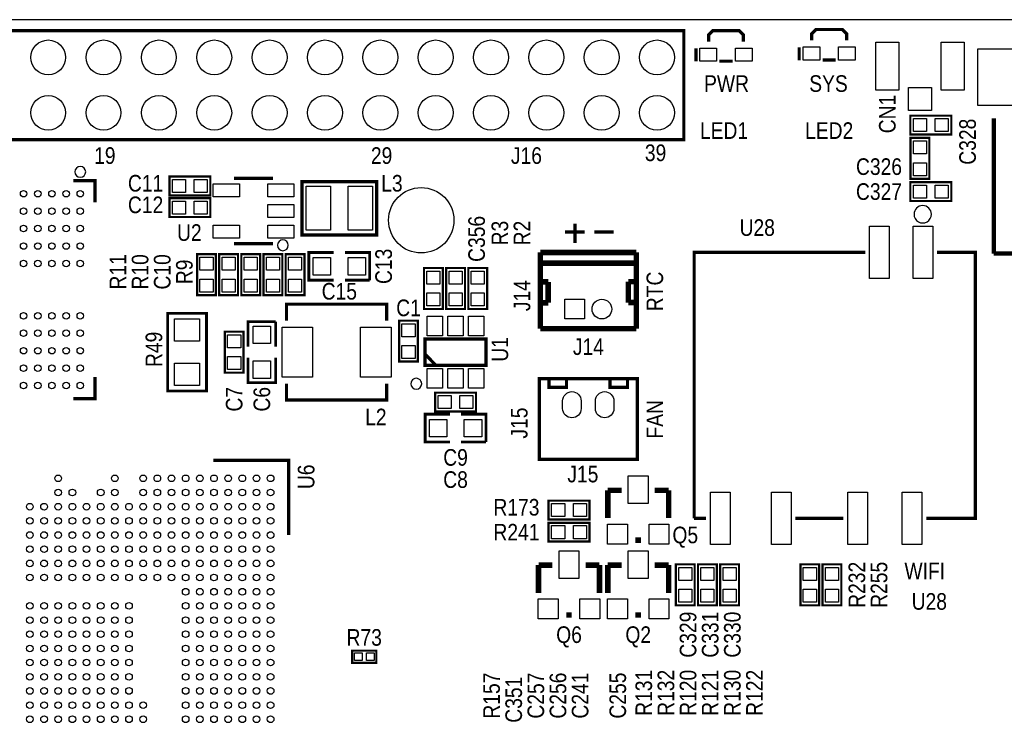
# Model space of a CAD drawing. Extents: x 0 to 111, y -17 to 71.
# Tile 4 of 7: x 27 to 72, y 39 to 71. Entities that reach past the tile are written whole.
import ezdxf
from ezdxf.enums import TextEntityAlignment as Align

# ---------------------------------------------------------------- set-up
doc = ezdxf.new("R2010")
doc.units = 0
for name, color, linetype in [('BG_OUTLINE', 12, 'CONTINUOUS'), ('BG_SILKSCREEN_TOP', 7, 'CONTINUOUS'), ('PG_SILKSCREEN_TOP', 7, 'CONTINUOUS'), ('PIN_TOP', 92, 'CONTINUOUS'), ('RD_SILKSCREEN_TOP', 7, 'CONTINUOUS')]:
    doc.layers.add(name, color=color, linetype=linetype)

msp = doc.modelspace()

# ---------------------------------------------------------------- linework, layer by layer
at = {"layer": 'BG_OUTLINE'}
msp.add_lwpolyline([(2.999994, 0), (108.000013, 0, 0.414212), (111.000007, 2.999994), (111.000007, 67.999991, 0.414214), (108.000013, 71.00001), (2.999994, 71.00001, 0.414214), (0, 67.999991), (0, 2.999994, 0.414212), (2.999994, 0)], format="xyb", dxfattribs=at)
at = {"layer": 'BG_SILKSCREEN_TOP'}
for points, const_width in [([(71.942604, 66.471597), (71.942604, 60.271508)], 0.2), ([(52.7177, 60.7568), (52.7177, 61.6458)], 0.1524), ([(52.2732, 61.2648), (53.1622, 61.2648)], 0.1524), ([(54.4957, 61.2648), (53.6067, 61.2648)], 0.1524), ([(71.942909, 60.271812), (74.142803, 60.271812)], 0.2)]:
    msp.add_lwpolyline(points, dxfattribs=dict(at, const_width=const_width))
at = {"layer": 'PG_SILKSCREEN_TOP'}
for points, const_width in [([(7.000011, 70.499986), (57.720001, 70.499986), (57.720001, 65.499996), (7.000011, 65.499996), (7.000011, 70.499986)], 0.150012), ([(58.854188, 69.998565), (58.854188, 70.298361), (59.054898, 70.49897), (60.253702, 70.49897), (60.454388, 70.298361), (60.454388, 69.998565)], 0.149911), ([(63.5889, 70.049365), (63.5889, 70.349161), (63.789585, 70.54977), (64.988389, 70.54977), (65.1891, 70.349161), (65.1891, 70.049365)], 0.149911), ([(58.277608, 69.688761), (58.277608, 69.08927)], 0.149911), ([(63.012295, 69.739561), (63.012295, 69.14007)], 0.149911), ([(59.354593, 69.099455), (59.954008, 69.099455)], 0.149911), ([(64.08928, 69.150255), (64.688695, 69.150255)], 0.149911), ([(68.114697, 66.5988), (69.994297, 66.5988), (69.994297, 65.7352), (68.114697, 65.7352), (68.114697, 66.5988)], 0.1016), ([(68.1228, 63.7032), (68.1228, 65.5828), (68.9864, 65.5828), (68.9864, 63.7032), (68.1228, 63.7032)], 0.1016), ([(35.9918, 62.9412), (34.1122, 62.9412), (34.1122, 63.8048), (35.9918, 63.8048), (35.9918, 62.9412)], 0.1016), ([(37.073002, 63.729997), (38.872998, 63.729997)], 0.150012), ([(30.69844, 62.621719), (30.69844, 63.621717), (29.698442, 63.621717)], 0.150012), ([(40.191106, 61.134015), (43.628818, 61.134015), (43.628818, 63.574117), (40.190903, 63.574117), (40.190903, 61.134015), (40.191106, 61.134015)], 0.1524), ([(68.114697, 63.5508), (69.994297, 63.5508), (69.994297, 62.6872), (68.114697, 62.6872), (68.114697, 63.5508)], 0.1016), ([(35.9918, 61.9506), (34.1122, 61.9506), (34.1122, 62.8142), (35.9918, 62.8142), (35.9918, 61.9506)], 0.1016), ([(38.872998, 60.730003), (37.073002, 60.730003)], 0.150012), ([(36.2458, 60.2488), (36.2458, 58.3692), (35.3822, 58.3692), (35.3822, 60.2488), (36.2458, 60.2488)], 0.1016), ([(37.2618, 60.2488), (37.2618, 58.3692), (36.3982, 58.3692), (36.3982, 60.2488), (37.2618, 60.2488)], 0.1016), ([(38.2778, 60.2488), (38.2778, 58.3692), (37.4142, 58.3692), (37.4142, 60.2488), (38.2778, 60.2488)], 0.1016), ([(38.4302, 58.3692), (38.4302, 60.2488), (39.2938, 60.2488), (39.2938, 58.3692), (38.4302, 58.3692)], 0.1016), ([(40.3098, 60.2488), (40.3098, 58.3692), (39.4462, 58.3692), (39.4462, 60.2488), (40.3098, 60.2488)], 0.1016), ([(41.656, 59.055), (40.513, 59.055), (40.513, 60.325), (41.656, 60.325)], 0.127), ([(42.164, 60.325), (43.307, 60.325), (43.307, 59.055)], 0.127), ([(51.13462, 56.829325), (51.13462, 60.329013)], 0.254), ([(51.13462, 60.329013), (55.534611, 60.329013)], 0.254), ([(55.537405, 60.327108), (55.537405, 56.827217)], 0.254), ([(66.042997, 60.329013), (58.193, 60.329013), (58.193, 48.129012)], 0.150012), ([(68.842992, 48.129012), (71.093, 48.129012), (71.093, 60.329013), (69.342991, 60.329013)], 0.150012), ([(45.7962, 57.7342), (45.7962, 59.6138), (46.6598, 59.6138), (46.6598, 57.7342), (45.7962, 57.7342)], 0.1016), ([(46.8122, 57.7342), (46.8122, 59.6138), (47.6758, 59.6138), (47.6758, 57.7342), (46.8122, 57.7342)], 0.1016), ([(47.8282, 57.7342), (47.8282, 59.6138), (48.6918, 59.6138), (48.6918, 57.7342), (47.8282, 57.7342)], 0.1016), ([(51.13462, 59.839809), (55.534611, 59.839708)], 0.254), ([(43.307, 59.055), (42.164, 59.055)], 0.127), ([(51.133604, 58.978927), (51.494309, 58.978927)], 0.254), ([(51.494309, 58.978927), (51.494512, 58.019213)], 0.254), ([(55.17421, 58.029729), (55.174515, 58.989214)], 0.254), ([(55.174515, 58.989214), (55.53522, 58.989214)], 0.254), ([(44.085485, 57.205499), (44.085485, 57.95551), (39.485494, 57.95551), (39.485494, 57.205499)], 0.150012), ([(51.174218, 58.018807), (51.494512, 58.019213)], 0.254), ([(55.17421, 58.029729), (55.494504, 58.029221)], 0.254), ([(35.814, 57.531), (35.814, 53.975), (34.036, 53.975), (34.036, 57.531), (35.814, 57.531)], 0.127), ([(37.719, 56.007), (37.719, 57.15), (38.989, 57.15)], 0.127), ([(38.989, 57.15), (38.989, 56.007)], 0.127), ([(45.5168, 57.2008), (45.5168, 55.3212), (44.6532, 55.3212), (44.6532, 57.2008), (45.5168, 57.2008)], 0.1016), ([(51.13462, 56.829325), (55.534611, 56.829325)], 0.254), ([(37.5158, 56.6928), (37.5158, 54.8132), (36.6522, 54.8132), (36.6522, 56.6928), (37.5158, 56.6928)], 0.1016), ([(45.844003, 56.352948), (45.844003, 55.153052), (48.644023, 55.153052), (48.644023, 56.352948), (45.844003, 56.352948)], 0.150012), ([(45.844003, 55.652949), (46.344002, 55.153052)], 0.150012), ([(38.989, 55.499), (38.989, 54.356), (37.719, 54.356), (37.719, 55.499)], 0.127), ([(30.698542, 54.621735), (30.698542, 53.621737), (29.698518, 53.621737)], 0.150012), ([(39.485494, 54.305505), (39.485494, 53.555494), (44.085485, 53.555494), (44.085485, 54.305505)], 0.150012), ([(51.08382, 54.543325), (55.583633, 54.543325), (55.583633, 50.843332), (51.08382, 50.843332), (51.08382, 54.543325)], 0.150089), ([(51.533628, 54.543325), (51.533628, 54.143529), (52.333728, 54.143529), (52.333728, 54.543325)], 0.150089), ([(55.133824, 54.543325), (55.133824, 54.143529), (54.333724, 54.143529), (54.333724, 54.543325)], 0.150089), ([(48.1838, 53.0352), (46.3042, 53.0352), (46.3042, 53.8988), (48.1838, 53.8988), (48.1838, 53.0352)], 0.1016), ([(46.99, 51.6382), (45.847, 51.6382), (45.847, 52.9082), (46.99, 52.9082)], 0.127), ([(47.498, 52.9082), (48.641, 52.9082), (48.641, 51.6382)], 0.127), ([(48.641, 51.6382), (47.498, 51.6382)], 0.127), ([(39.583487, 47.362999), (39.583487, 50.792888), (36.133608, 50.792888)], 0.1524), ([(54.864, 49.4157), (54.229, 49.4157)], 0.254), ([(54.229, 49.4157), (54.229, 48.1457)], 0.254), ([(56.388, 49.4157), (57.023, 49.4157)], 0.254), ([(57.023, 49.4157), (57.023, 48.1457)], 0.254), ([(51.5112, 48.9458), (53.3908, 48.9458), (53.3908, 48.0822), (51.5112, 48.0822), (51.5112, 48.9458)], 0.1016), ([(53.3908, 47.0662), (51.5112, 47.0662), (51.5112, 47.9298), (53.3908, 47.9298), (53.3908, 47.0662)], 0.1016), ([(58.193, 48.129012), (58.743012, 48.129012)], 0.150012), ([(62.843004, 48.129012), (65.042999, 48.129012)], 0.150012), ([(55.499, 47.1297), (55.753, 47.1297)], 0.254), ([(51.689, 45.9867), (51.054, 45.9867)], 0.254), ([(51.054, 45.9867), (51.054, 44.7167)], 0.254), ([(53.213, 45.9867), (53.848, 45.9867)], 0.254), ([(53.848, 45.9867), (53.848, 44.7167)], 0.254), ([(54.864, 45.9867), (54.229, 45.9867)], 0.254), ([(54.229, 45.9867), (54.229, 44.7167)], 0.254), ([(56.388, 45.9867), (57.023, 45.9867)], 0.254), ([(57.023, 45.9867), (57.023, 44.7167)], 0.254), ([(58.2168, 46.0248), (58.2168, 44.1452), (57.3532, 44.1452), (57.3532, 46.0248), (58.2168, 46.0248)], 0.1016), ([(59.2328, 46.0248), (59.2328, 44.1452), (58.3692, 44.1452), (58.3692, 46.0248), (59.2328, 46.0248)], 0.1016), ([(60.2488, 46.0248), (60.2488, 44.1452), (59.3852, 44.1452), (59.3852, 46.0248), (60.2488, 46.0248)], 0.1016), ([(63.068759, 44.145606), (63.068759, 46.025206), (63.932359, 46.025206), (63.932359, 44.145606), (63.068759, 44.145606)], 0.1016), ([(64.0842, 44.1452), (64.0842, 46.0248), (64.9478, 46.0248), (64.9478, 44.1452), (64.0842, 44.1452)], 0.1016), ([(52.324, 43.7007), (52.578, 43.7007)], 0.254), ([(55.499, 43.7007), (55.753, 43.7007)], 0.254), ([(42.500499, 41.620491), (42.500499, 41.504489), (43.605501, 41.504489), (43.605501, 42.061486), (42.500499, 42.061486), (42.500499, 41.620491)], 0.1)]:
    msp.add_lwpolyline(points, dxfattribs=dict(at, const_width=const_width))
for points in [[(30.273422, 64.021716, 1), (29.773437, 64.021738, 1)], [(69.081625, 62.077625, 1), (68.281591, 62.077601, 1)], [(39.569187, 60.6552, 1), (39.069222, 60.655196, 1)], [(45.690638, 54.3052, 1), (45.190565, 54.305196, 1)]]:
    msp.add_lwpolyline(points, format="xyb", close=True, dxfattribs=at)
at = {"layer": 'PIN_TOP'}
for points in [[(58.454188, 69.099455), (58.454188, 69.698845), (59.223783, 69.698845), (59.223783, 69.099455)], [(60.084767, 69.099455), (60.084767, 69.698845), (60.854361, 69.698845), (60.854361, 69.099455)], [(63.188901, 69.150255), (63.188901, 69.749645), (63.958495, 69.749645), (63.958495, 69.150255)], [(64.819479, 69.150255), (64.819479, 69.749645), (65.589074, 69.749645), (65.589074, 69.150255)], [(66.529483, 67.764635), (66.529483, 69.964529), (67.579494, 69.964529), (67.579494, 67.764635)], [(69.529681, 67.764635), (69.529681, 69.964529), (70.579691, 69.964529), (70.579691, 67.764635)], [(73.367798, 69.67159), (73.367798, 67.071596), (71.21779, 67.071596), (71.21779, 69.67159)], [(68.029582, 66.839465), (68.029582, 67.889476), (69.079593, 67.889476), (69.079593, 66.839465)], [(68.254905, 65.867305), (68.254905, 66.466695), (68.854295, 66.466695), (68.854295, 65.867305)], [(69.2547, 65.867305), (69.2547, 66.466695), (69.854089, 66.466695), (69.854089, 65.867305)], [(68.854295, 64.843203), (68.254905, 64.843203), (68.254905, 65.442592), (68.854295, 65.442592)], [(68.854295, 63.843408), (68.254905, 63.843408), (68.254905, 64.442797), (68.854295, 64.442797)], [(34.851797, 63.672695), (34.851797, 63.073305), (34.252408, 63.073305), (34.252408, 63.672695)], [(35.851592, 63.672695), (35.851592, 63.073305), (35.252203, 63.073305), (35.252203, 63.672695)], [(37.322443, 62.880316), (36.123537, 62.880316), (36.123537, 63.479705), (37.322443, 63.479705)], [(39.822463, 62.880316), (38.623557, 62.880316), (38.623557, 63.479705), (39.822463, 63.479705)], [(40.392401, 61.341), (40.392401, 63.373), (41.510001, 63.373), (41.510001, 61.341)], [(42.309999, 61.341), (42.309999, 63.373), (43.427599, 63.373), (43.427599, 61.341)], [(68.254905, 62.819305), (68.254905, 63.418695), (68.854295, 63.418695), (68.854295, 62.819305)], [(69.2547, 62.819305), (69.2547, 63.418695), (69.854089, 63.418695), (69.854089, 62.819305)], [(34.851797, 62.682095), (34.851797, 62.082705), (34.252408, 62.082705), (34.252408, 62.682095)], [(35.851592, 62.682095), (35.851592, 62.082705), (35.252203, 62.082705), (35.252203, 62.682095)], [(39.822463, 61.930305), (38.623557, 61.930305), (38.623557, 62.529695), (39.822463, 62.529695)], [(37.322443, 60.980295), (36.123537, 60.980295), (36.123537, 61.579684), (37.322443, 61.579684)], [(39.822463, 60.980295), (38.623557, 60.980295), (38.623557, 61.579684), (39.822463, 61.579684)], [(66.243009, 61.529011), (67.143008, 61.529011), (67.143008, 59.129016), (66.243009, 59.129016)], [(68.243005, 61.529011), (69.143004, 61.529011), (69.143004, 59.129016), (68.243005, 59.129016)], [(35.514305, 60.108592), (36.113695, 60.108592), (36.113695, 59.509203), (35.514305, 59.509203)], [(36.530305, 60.108592), (37.129695, 60.108592), (37.129695, 59.509203), (36.530305, 59.509203)], [(37.546305, 60.108592), (38.145695, 60.108592), (38.145695, 59.509203), (37.546305, 59.509203)], [(39.161695, 59.509203), (38.562305, 59.509203), (38.562305, 60.108592), (39.161695, 60.108592)], [(39.578305, 60.108592), (40.177695, 60.108592), (40.177695, 59.509203), (39.578305, 59.509203)], [(41.50995, 60.09005), (41.50995, 59.28995), (40.70985, 59.28995), (40.70985, 60.09005)], [(43.11015, 60.09005), (43.11015, 59.28995), (42.31005, 59.28995), (42.31005, 60.09005)], [(46.527695, 58.874203), (45.928305, 58.874203), (45.928305, 59.473592), (46.527695, 59.473592)], [(47.543695, 58.874203), (46.944305, 58.874203), (46.944305, 59.473592), (47.543695, 59.473592)], [(48.559695, 58.874203), (47.960305, 58.874203), (47.960305, 59.473592), (48.559695, 59.473592)], [(35.514305, 59.108797), (36.113695, 59.108797), (36.113695, 58.509408), (35.514305, 58.509408)], [(36.530305, 59.108797), (37.129695, 59.108797), (37.129695, 58.509408), (36.530305, 58.509408)], [(37.546305, 59.108797), (38.145695, 59.108797), (38.145695, 58.509408), (37.546305, 58.509408)], [(39.161695, 58.509408), (38.562305, 58.509408), (38.562305, 59.108797), (39.161695, 59.108797)], [(39.578305, 59.108797), (40.177695, 59.108797), (40.177695, 58.509408), (39.578305, 58.509408)], [(46.527695, 57.874408), (45.928305, 57.874408), (45.928305, 58.473797), (46.527695, 58.473797)], [(47.543695, 57.874408), (46.944305, 57.874408), (46.944305, 58.473797), (47.543695, 58.473797)], [(48.559695, 57.874408), (47.960305, 57.874408), (47.960305, 58.473797), (48.559695, 58.473797)], [(52.259408, 57.27921), (52.259408, 58.179208), (53.159406, 58.179208), (53.159406, 57.27921)], [(45.943977, 56.502935), (45.943977, 57.402933), (46.643976, 57.402933), (46.643976, 56.502935)], [(46.893988, 56.502935), (46.893988, 57.402933), (47.593987, 57.402933), (47.593987, 56.502935)], [(47.843999, 56.502935), (47.843999, 57.402933), (48.543997, 57.402933), (48.543997, 56.502935)], [(34.3535, 57.277), (35.4965, 57.277), (35.4965, 56.261), (34.3535, 56.261)], [(37.95395, 56.95315), (38.75405, 56.95315), (38.75405, 56.15305), (37.95395, 56.15305)], [(44.785305, 57.060592), (45.384695, 57.060592), (45.384695, 56.461203), (44.785305, 56.461203)], [(36.784305, 56.552592), (37.383695, 56.552592), (37.383695, 55.953203), (36.784305, 55.953203)], [(40.68539, 56.905487), (40.68539, 54.605492), (39.285393, 54.605492), (39.285393, 56.905487)], [(44.285586, 56.905487), (44.285586, 54.605492), (42.885589, 54.605492), (42.885589, 56.905487)], [(44.785305, 56.060797), (45.384695, 56.060797), (45.384695, 55.461408), (44.785305, 55.461408)], [(34.3535, 55.245), (35.4965, 55.245), (35.4965, 54.229), (34.3535, 54.229)], [(36.784305, 55.552797), (37.383695, 55.552797), (37.383695, 54.953408), (36.784305, 54.953408)], [(37.95395, 55.35295), (38.75405, 55.35295), (38.75405, 54.55285), (37.95395, 54.55285)], [(45.943977, 54.10294), (45.943977, 55.002938), (46.643976, 55.002938), (46.643976, 54.10294)], [(46.893988, 54.10294), (46.893988, 55.002938), (47.593987, 55.002938), (47.593987, 54.10294)], [(47.843999, 54.10294), (47.843999, 55.002938), (48.543997, 55.002938), (48.543997, 54.10294)], [(47.043797, 53.766695), (47.043797, 53.167305), (46.444408, 53.167305), (46.444408, 53.766695)], [(48.043592, 53.766695), (48.043592, 53.167305), (47.444203, 53.167305), (47.444203, 53.766695)], [(46.84395, 52.67325), (46.84395, 51.87315), (46.04385, 51.87315), (46.04385, 52.67325)], [(48.44415, 52.67325), (48.44415, 51.87315), (47.64405, 51.87315), (47.64405, 52.67325)], [(55.1688, 48.8061), (55.1688, 50.0761), (56.0832, 50.0761), (56.0832, 48.8061)], [(58.942999, 49.329035), (59.842997, 49.329035), (59.842997, 46.92904), (58.942999, 46.92904)], [(61.742993, 49.329035), (62.642991, 49.329035), (62.642991, 46.92904), (61.742993, 46.92904)], [(65.243011, 49.329035), (66.14301, 49.329035), (66.14301, 46.92904), (65.243011, 46.92904)], [(67.743007, 49.329035), (68.643005, 49.329035), (68.643005, 46.92904), (67.743007, 46.92904)], [(51.651408, 48.214305), (51.651408, 48.813695), (52.250797, 48.813695), (52.250797, 48.214305)], [(52.651203, 48.214305), (52.651203, 48.813695), (53.250592, 48.813695), (53.250592, 48.214305)], [(52.250797, 47.797695), (52.250797, 47.198305), (51.651408, 47.198305), (51.651408, 47.797695)], [(53.250592, 47.797695), (53.250592, 47.198305), (52.651203, 47.198305), (52.651203, 47.797695)], [(54.2163, 46.9519), (54.2163, 47.8663), (55.1307, 47.8663), (55.1307, 46.9519)], [(56.1213, 46.9519), (56.1213, 47.8663), (57.0357, 47.8663), (57.0357, 46.9519)], [(51.9938, 45.3771), (51.9938, 46.6471), (52.9082, 46.6471), (52.9082, 45.3771)], [(55.1688, 45.3771), (55.1688, 46.6471), (56.0832, 46.6471), (56.0832, 45.3771)], [(57.485305, 45.884592), (58.084695, 45.884592), (58.084695, 45.285203), (57.485305, 45.285203)], [(58.501305, 45.884592), (59.100695, 45.884592), (59.100695, 45.285203), (58.501305, 45.285203)], [(59.517305, 45.884592), (60.116695, 45.884592), (60.116695, 45.285203), (59.517305, 45.285203)], [(63.800253, 45.285609), (63.200864, 45.285609), (63.200864, 45.884998), (63.800253, 45.884998)], [(64.815695, 45.285203), (64.216305, 45.285203), (64.216305, 45.884592), (64.815695, 45.884592)], [(57.485305, 44.884797), (58.084695, 44.884797), (58.084695, 44.285408), (57.485305, 44.285408)], [(58.501305, 44.884797), (59.100695, 44.884797), (59.100695, 44.285408), (58.501305, 44.285408)], [(59.517305, 44.884797), (60.116695, 44.884797), (60.116695, 44.285408), (59.517305, 44.285408)], [(63.800253, 44.285814), (63.200864, 44.285814), (63.200864, 44.885204), (63.800253, 44.885204)], [(64.815695, 44.285408), (64.216305, 44.285408), (64.216305, 44.884797), (64.815695, 44.884797)], [(51.0413, 43.5229), (51.0413, 44.4373), (51.9557, 44.4373), (51.9557, 43.5229)], [(52.9463, 43.5229), (52.9463, 44.4373), (53.8607, 44.4373), (53.8607, 43.5229)], [(54.2163, 43.5229), (54.2163, 44.4373), (55.1307, 44.4373), (55.1307, 43.5229)], [(56.1213, 43.5229), (56.1213, 44.4373), (57.0357, 44.4373), (57.0357, 43.5229)], [(42.952391, 41.958489), (42.952391, 41.608477), (42.602379, 41.608477), (42.602379, 41.958489)], [(43.502605, 41.958489), (43.502605, 41.608477), (43.152593, 41.608477), (43.152593, 41.958489)]]:
    msp.add_lwpolyline(points, close=True, dxfattribs=at)
for points in [[(53.008644, 53.518422), (53.008644, 53.168436, -1), (52.158633, 53.168436), (52.158633, 53.518422, -1)], [(54.508819, 53.518422), (54.508819, 53.168436, -1), (53.658808, 53.168436), (53.658808, 53.518422, -1)]]:
    msp.add_lwpolyline(points, format="xyb", close=True, dxfattribs=at)
for centre, radius in [((28.550006, 69.269991), 0.799998), ((31.090006, 69.269991), 0.799998), ((33.630006, 69.269991), 0.799998), ((36.170006, 69.269991), 0.799998), ((38.710006, 69.269991), 0.799998), ((41.250006, 69.269991), 0.799998), ((43.790006, 69.269991), 0.799998), ((46.330006, 69.269991), 0.799998), ((48.870006, 69.269991), 0.799998), ((51.410006, 69.269991), 0.799998), ((53.950006, 69.269991), 0.799998), ((56.490006, 69.269991), 0.799998), ((28.550006, 66.729991), 0.799998), ((31.090006, 66.729991), 0.799998), ((33.630006, 66.729991), 0.799998), ((36.170006, 66.729991), 0.799998), ((38.710006, 66.729991), 0.799998), ((41.250006, 66.729991), 0.799998), ((43.790006, 66.729991), 0.799998), ((46.330006, 66.729991), 0.799998), ((48.870006, 66.729991), 0.799998), ((51.410006, 66.729991), 0.799998), ((53.950006, 66.729991), 0.799998), ((56.490006, 66.729991), 0.799998), ((45.668311, 61.803686), 1.499997), ((27.42344, 63.021718), 0.149847), ((28.073426, 63.021718), 0.149847), ((28.723438, 63.021718), 0.149847), ((29.373424, 63.021718), 0.149847), ((30.023435, 63.021718), 0.149847), ((27.42344, 62.221618), 0.149847), ((28.073426, 62.221618), 0.149847), ((28.723438, 62.221618), 0.149847), ((29.373424, 62.221618), 0.149847), ((30.023435, 62.221618), 0.149847), ((27.42344, 61.421823), 0.149847), ((28.073426, 61.421823), 0.149847), ((28.723438, 61.421823), 0.149847), ((29.373424, 61.421823), 0.149847), ((30.023435, 61.421823), 0.149847), ((27.42344, 60.621723), 0.149847), ((28.073426, 60.621723), 0.149847), ((28.723438, 60.621723), 0.149847), ((29.373424, 60.621723), 0.149847), ((30.023435, 60.621723), 0.149847), ((27.42344, 59.821623), 0.149847), ((28.073426, 59.821623), 0.149847), ((28.723438, 59.821623), 0.149847), ((29.373424, 59.821623), 0.149847), ((30.023435, 59.821623), 0.149847), ((53.959608, 57.729222), 0.449999), ((27.42344, 57.421831), 0.149847), ((28.073426, 57.421831), 0.149847), ((28.723438, 57.421831), 0.149847), ((29.373424, 57.421831), 0.149847), ((30.023435, 57.421831), 0.149847), ((27.42344, 56.621731), 0.149847), ((28.073426, 56.621731), 0.149847), ((28.723438, 56.621731), 0.149847), ((29.373424, 56.621731), 0.149847), ((30.023435, 56.621731), 0.149847), ((27.42344, 55.821631), 0.149847), ((28.073426, 55.821631), 0.149847), ((28.723438, 55.821631), 0.149847), ((29.373424, 55.821631), 0.149847), ((30.023435, 55.821631), 0.149847), ((27.42344, 55.021836), 0.149847), ((28.073426, 55.021836), 0.149847), ((28.723438, 55.021836), 0.149847), ((29.373424, 55.021836), 0.149847), ((30.023435, 55.021836), 0.149847), ((27.42344, 54.221736), 0.149847), ((28.073426, 54.221736), 0.149847), ((28.723438, 54.221736), 0.149847), ((29.373424, 54.221736), 0.149847), ((30.023435, 54.221736), 0.149847), ((29.008705, 49.967896), 0.152502), ((31.608598, 49.967896), 0.152502), ((32.908596, 49.967896), 0.152502), ((33.558607, 49.967896), 0.152502), ((34.208593, 49.967896), 0.152502), ((34.858604, 49.967896), 0.152502), ((35.50859, 49.967896), 0.152502), ((36.158602, 49.967896), 0.152502), ((36.808512, 49.967896), 0.152502), ((37.458498, 49.967896), 0.152502), ((38.108509, 49.967896), 0.152502), ((38.758495, 49.967896), 0.152502), ((29.008705, 49.31791), 0.152502), ((29.658691, 49.31791), 0.152502), ((30.958688, 49.31791), 0.152502), ((31.608598, 49.31791), 0.152502), ((32.908596, 49.31791), 0.152502), ((33.558607, 49.31791), 0.152502), ((34.208593, 49.31791), 0.152502), ((34.858604, 49.31791), 0.152502), ((35.50859, 49.31791), 0.152502), ((36.158602, 49.31791), 0.152502), ((36.808512, 49.31791), 0.152502), ((37.458498, 49.31791), 0.152502), ((38.108509, 49.31791), 0.152502), ((38.758495, 49.31791), 0.152502), ((27.708504, 48.667899), 0.152502), ((28.358694, 48.667899), 0.152502), ((29.008705, 48.667899), 0.152502), ((29.658691, 48.667899), 0.152502), ((30.308702, 48.667899), 0.152502), ((30.958688, 48.667899), 0.152502), ((31.608598, 48.667899), 0.152502), ((32.25861, 48.667899), 0.152502), ((32.908596, 48.667899), 0.152502), ((33.558607, 48.667899), 0.152502), ((34.208593, 48.667899), 0.152502), ((34.858604, 48.667899), 0.152502), ((35.50859, 48.667899), 0.152502), ((36.158602, 48.667899), 0.152502), ((36.808512, 48.667899), 0.152502), ((37.458498, 48.667899), 0.152502), ((38.108509, 48.667899), 0.152502), ((38.758495, 48.667899), 0.152502), ((27.708504, 48.017913), 0.152502), ((28.358694, 48.017913), 0.152502), ((29.008705, 48.017913), 0.152502), ((29.658691, 48.017913), 0.152502), ((30.308702, 48.017913), 0.152502), ((30.958688, 48.017913), 0.152502), ((31.608598, 48.017913), 0.152502), ((32.25861, 48.017913), 0.152502), ((32.908596, 48.017913), 0.152502), ((33.558607, 48.017913), 0.152502), ((34.208593, 48.017913), 0.152502), ((34.858604, 48.017913), 0.152502), ((35.50859, 48.017913), 0.152502), ((36.158602, 48.017913), 0.152502), ((36.808512, 48.017913), 0.152502), ((37.458498, 48.017913), 0.152502), ((38.108509, 48.017913), 0.152502), ((38.758495, 48.017913), 0.152502), ((27.708504, 47.368003), 0.152502), ((28.358694, 47.368003), 0.152502), ((29.008705, 47.368003), 0.152502), ((29.658691, 47.368003), 0.152502), ((30.308702, 47.368003), 0.152502), ((30.958688, 47.368003), 0.152502), ((31.608598, 47.368003), 0.152502), ((32.25861, 47.368003), 0.152502), ((32.908596, 47.368003), 0.152502), ((33.558607, 47.368003), 0.152502), ((34.208593, 47.368003), 0.152502), ((34.858604, 47.368003), 0.152502), ((35.50859, 47.368003), 0.152502), ((36.158602, 47.368003), 0.152502), ((36.808512, 47.368003), 0.152502), ((37.458498, 47.368003), 0.152502), ((38.108509, 47.368003), 0.152502), ((38.758495, 47.368003), 0.152502), ((27.708504, 46.717991), 0.152502), ((28.358694, 46.717991), 0.152502), ((29.008705, 46.717991), 0.152502), ((29.658691, 46.717991), 0.152502), ((30.308702, 46.717991), 0.152502), ((30.958688, 46.717991), 0.152502), ((31.608598, 46.717991), 0.152502), ((32.25861, 46.717991), 0.152502), ((32.908596, 46.717991), 0.152502), ((33.558607, 46.717991), 0.152502), ((34.208593, 46.717991), 0.152502), ((34.858604, 46.717991), 0.152502), ((35.50859, 46.717991), 0.152502), ((36.158602, 46.717991), 0.152502), ((36.808512, 46.717991), 0.152502), ((37.458498, 46.717991), 0.152502), ((38.108509, 46.717991), 0.152502), ((38.758495, 46.717991), 0.152502), ((27.708504, 46.068005), 0.152502), ((28.358694, 46.068005), 0.152502), ((29.008705, 46.068005), 0.152502), ((29.658691, 46.068005), 0.152502), ((30.308702, 46.068005), 0.152502), ((30.958688, 46.068005), 0.152502), ((31.608598, 46.068005), 0.152502), ((32.25861, 46.068005), 0.152502), ((32.908596, 46.068005), 0.152502), ((33.558607, 46.068005), 0.152502), ((34.208593, 46.068005), 0.152502), ((34.858604, 46.068005), 0.152502), ((35.50859, 46.068005), 0.152502), ((36.158602, 46.068005), 0.152502), ((36.808512, 46.068005), 0.152502), ((37.458498, 46.068005), 0.152502), ((38.108509, 46.068005), 0.152502), ((38.758495, 46.068005), 0.152502), ((27.708504, 45.417994), 0.152502), ((28.358694, 45.417994), 0.152502), ((29.008705, 45.417994), 0.152502), ((29.658691, 45.417994), 0.152502), ((30.308702, 45.417994), 0.152502), ((30.958688, 45.417994), 0.152502), ((31.608598, 45.417994), 0.152502), ((32.25861, 45.417994), 0.152502), ((32.908596, 45.417994), 0.152502), ((33.558607, 45.417994), 0.152502), ((34.208593, 45.417994), 0.152502), ((34.858604, 45.417994), 0.152502), ((35.50859, 45.417994), 0.152502), ((36.158602, 45.417994), 0.152502), ((36.808512, 45.417994), 0.152502), ((37.458498, 45.417994), 0.152502), ((38.108509, 45.417994), 0.152502), ((38.758495, 45.417994), 0.152502), ((34.858604, 44.768008), 0.152502), ((35.50859, 44.768008), 0.152502), ((36.158602, 44.768008), 0.152502), ((36.808512, 44.768008), 0.152502), ((37.458498, 44.768008), 0.152502), ((38.108509, 44.768008), 0.152502), ((38.758495, 44.768008), 0.152502), ((27.708504, 44.117997), 0.152502), ((28.358694, 44.117997), 0.152502), ((29.008705, 44.117997), 0.152502), ((29.658691, 44.117997), 0.152502), ((30.308702, 44.117997), 0.152502), ((30.958688, 44.117997), 0.152502), ((31.608598, 44.117997), 0.152502), ((32.25861, 44.117997), 0.152502), ((34.858604, 44.117997), 0.152502), ((35.50859, 44.117997), 0.152502), ((36.158602, 44.117997), 0.152502), ((36.808512, 44.117997), 0.152502), ((37.458498, 44.117997), 0.152502), ((38.108509, 44.117997), 0.152502), ((38.758495, 44.117997), 0.152502), ((27.708504, 43.468011), 0.152502), ((28.358694, 43.468011), 0.152502), ((29.008705, 43.468011), 0.152502), ((29.658691, 43.468011), 0.152502), ((30.308702, 43.468011), 0.152502), ((30.958688, 43.468011), 0.152502), ((31.608598, 43.468011), 0.152502), ((32.25861, 43.468011), 0.152502), ((34.858604, 43.468011), 0.152502), ((35.50859, 43.468011), 0.152502), ((36.158602, 43.468011), 0.152502), ((36.808512, 43.468011), 0.152502), ((37.458498, 43.468011), 0.152502), ((38.108509, 43.468011), 0.152502), ((38.758495, 43.468011), 0.152502), ((27.708504, 42.817999), 0.152502), ((28.358694, 42.817999), 0.152502), ((29.008705, 42.817999), 0.152502), ((29.658691, 42.817999), 0.152502), ((30.308702, 42.817999), 0.152502), ((30.958688, 42.817999), 0.152502), ((31.608598, 42.817999), 0.152502), ((32.25861, 42.817999), 0.152502), ((34.858604, 42.817999), 0.152502), ((35.50859, 42.817999), 0.152502), ((36.158602, 42.817999), 0.152502), ((36.808512, 42.817999), 0.152502), ((37.458498, 42.817999), 0.152502), ((38.108509, 42.817999), 0.152502), ((38.758495, 42.817999), 0.152502), ((27.708504, 42.168089), 0.152502), ((28.358694, 42.168089), 0.152502), ((29.008705, 42.168089), 0.152502), ((29.658691, 42.168089), 0.152502), ((30.308702, 42.168089), 0.152502), ((30.958688, 42.168089), 0.152502), ((31.608598, 42.168089), 0.152502), ((32.25861, 42.168089), 0.152502), ((34.858604, 42.168089), 0.152502), ((35.50859, 42.168089), 0.152502), ((36.158602, 42.168089), 0.152502), ((36.808512, 42.168089), 0.152502), ((37.458498, 42.168089), 0.152502), ((38.108509, 42.168089), 0.152502), ((38.758495, 42.168089), 0.152502), ((27.708504, 41.518103), 0.152502), ((28.358694, 41.518103), 0.152502), ((29.008705, 41.518103), 0.152502), ((29.658691, 41.518103), 0.152502), ((30.308702, 41.518103), 0.152502), ((30.958688, 41.518103), 0.152502), ((31.608598, 41.518103), 0.152502), ((32.25861, 41.518103), 0.152502), ((34.858604, 41.518103), 0.152502), ((35.50859, 41.518103), 0.152502), ((36.158602, 41.518103), 0.152502), ((36.808512, 41.518103), 0.152502), ((37.458498, 41.518103), 0.152502), ((38.108509, 41.518103), 0.152502), ((38.758495, 41.518103), 0.152502), ((27.708504, 40.868092), 0.152502), ((28.358694, 40.868092), 0.152502), ((29.008705, 40.868092), 0.152502), ((29.658691, 40.868092), 0.152502), ((30.308702, 40.868092), 0.152502), ((30.958688, 40.868092), 0.152502), ((31.608598, 40.868092), 0.152502), ((32.25861, 40.868092), 0.152502), ((34.858604, 40.868092), 0.152502), ((35.50859, 40.868092), 0.152502), ((36.158602, 40.868092), 0.152502), ((36.808512, 40.868092), 0.152502), ((37.458498, 40.868092), 0.152502), ((38.108509, 40.868092), 0.152502), ((38.758495, 40.868092), 0.152502), ((27.708504, 40.218106), 0.152502), ((28.358694, 40.218106), 0.152502), ((29.008705, 40.218106), 0.152502), ((29.658691, 40.218106), 0.152502), ((30.308702, 40.218106), 0.152502), ((30.958688, 40.218106), 0.152502), ((31.608598, 40.218106), 0.152502), ((32.25861, 40.218106), 0.152502), ((34.858604, 40.218106), 0.152502), ((35.50859, 40.218106), 0.152502), ((36.158602, 40.218106), 0.152502), ((36.808512, 40.218106), 0.152502), ((37.458498, 40.218106), 0.152502), ((38.108509, 40.218106), 0.152502), ((38.758495, 40.218106), 0.152502), ((27.708504, 39.568095), 0.152502), ((28.358694, 39.568095), 0.152502), ((29.008705, 39.568095), 0.152502), ((29.658691, 39.568095), 0.152502), ((30.308702, 39.568095), 0.152502), ((30.958688, 39.568095), 0.152502), ((31.608598, 39.568095), 0.152502), ((32.25861, 39.568095), 0.152502), ((32.908596, 39.568095), 0.152502), ((34.858604, 39.568095), 0.152502), ((35.50859, 39.568095), 0.152502), ((36.158602, 39.568095), 0.152502), ((36.808512, 39.568095), 0.152502), ((37.458498, 39.568095), 0.152502), ((38.108509, 39.568095), 0.152502), ((38.758495, 39.568095), 0.152502), ((27.708504, 38.917905), 0.152502), ((28.358694, 38.917905), 0.152502), ((29.008705, 38.917905), 0.152502), ((29.658691, 38.917905), 0.152502), ((30.308702, 38.917905), 0.152502), ((30.958688, 38.917905), 0.152502), ((31.608598, 38.917905), 0.152502), ((32.25861, 38.917905), 0.152502), ((32.908596, 38.917905), 0.152502), ((34.858604, 38.917905), 0.152502), ((35.50859, 38.917905), 0.152502), ((36.158602, 38.917905), 0.152502), ((36.808512, 38.917905), 0.152502), ((37.458498, 38.917905), 0.152502), ((38.108509, 38.917905), 0.152502), ((38.758495, 38.917905), 0.152502)]:
    msp.add_circle(centre, radius, dxfattribs=at)

# ---------------------------------------------------------------- texts
at = {"layer": 'BG_SILKSCREEN_TOP', "width": 0.866667}
for s, p in [('PWR', (58.6486, 67.691)), ('SYS', (63.4746, 67.691)), ('19', (30.6578, 64.389)), ('29', (43.3578, 64.389)), ('J16', (49.784, 64.389)), ('WIFI', (67.8434, 45.339)), ('U28', (68.1736, 43.942))]:
    msp.add_text(s, height=0.762, dxfattribs=at).set_placement(p)
for s, p in [('RTC', (56.769, 57.6326)), ('J14', (50.673, 57.6326)), ('FAN', (56.769, 51.7906)), ('J15', (50.546, 51.7906))]:
    msp.add_text(s, height=0.762, rotation=90, dxfattribs=at).set_placement(p)
at = {"layer": 'PG_SILKSCREEN_TOP', "width": 0.866667}
msp.add_text('39', height=0.762, dxfattribs=at).set_placement((55.9308, 64.516))
at = {"layer": 'RD_SILKSCREEN_TOP', "width": 0.866667}
for s, p in [('CN1', (67.437, 66.675)), ('C328', (71.12, 65.405)), ('R3', (49.657, 61.214)), ('R2', (50.673, 61.214)), ('R11', (32.131, 59.435695)), ('R10', (33.147, 59.435695)), ('C10', (34.163, 59.435695)), ('C13', (44.323, 59.69)), ('R9', (35.179, 59.436)), ('R49', (33.782, 55.88)), ('U1', (49.657, 55.88)), ('C7', (37.465, 53.593695)), ('C6', (38.735, 53.593695)), ('U6', (40.767, 50.038)), ('R232', (66.040559, 45.085102)), ('R255', (67.056, 45.084695)), ('C329', (58.293, 42.799)), ('C331', (59.309, 42.799)), ('C330', (60.325, 42.799)), ('R132', (57.277559, 40.132203)), ('R120', (58.292441, 40.131213)), ('R130', (60.325559, 40.132178)), ('R122', (61.340441, 40.131238)), ('R157', (49.276, 40.004695)), ('C257', (51.308, 40.004695)), ('C256', (52.324, 40.004695)), ('C241', (53.34, 40.005)), ('C255', (55.0672, 40.004695)), ('R131', (56.261559, 40.132178)), ('R121', (59.308441, 40.131187))]:
    msp.add_text(s, height=0.762, rotation=90, dxfattribs=at).set_placement(p, align=Align.CENTER)
for s, p in [('LED1', (59.563, 65.532)), ('LED2', (64.389, 65.532)), ('C326', (66.675, 63.881)), ('C11', (33.02, 63.119)), ('L3', (44.323, 63.119)), ('C327', (66.675, 62.738)), ('C12', (33.02, 62.1284)), ('U2', (35.0266, 60.8584)), ('U28', (61.087, 61.087)), ('C15', (41.91, 58.166)), ('C1', (45.085, 57.404)), ('J14', (53.34, 55.626)), ('L2', (43.5864, 52.4002)), ('C9', (47.244, 50.546)), ('C8', (47.244, 49.53)), ('J15', (53.086, 49.784)), ('R173', (50.038, 48.26)), ('R241', (50.038, 47.117)), ('Q5', (57.785, 46.99)), ('R73', (43.053, 42.291)), ('Q6', (52.451, 42.418)), ('Q2', (55.626, 42.418))]:
    msp.add_text(s, height=0.762, dxfattribs=at).set_placement(p, align=Align.CENTER)
for s, p in [('C356', (48.5902, 59.8932)), ('C351', (50.292, 38.7604))]:
    msp.add_text(s, height=0.762, rotation=90, dxfattribs=at).set_placement(p)

doc.saveas('drawing.dxf')
